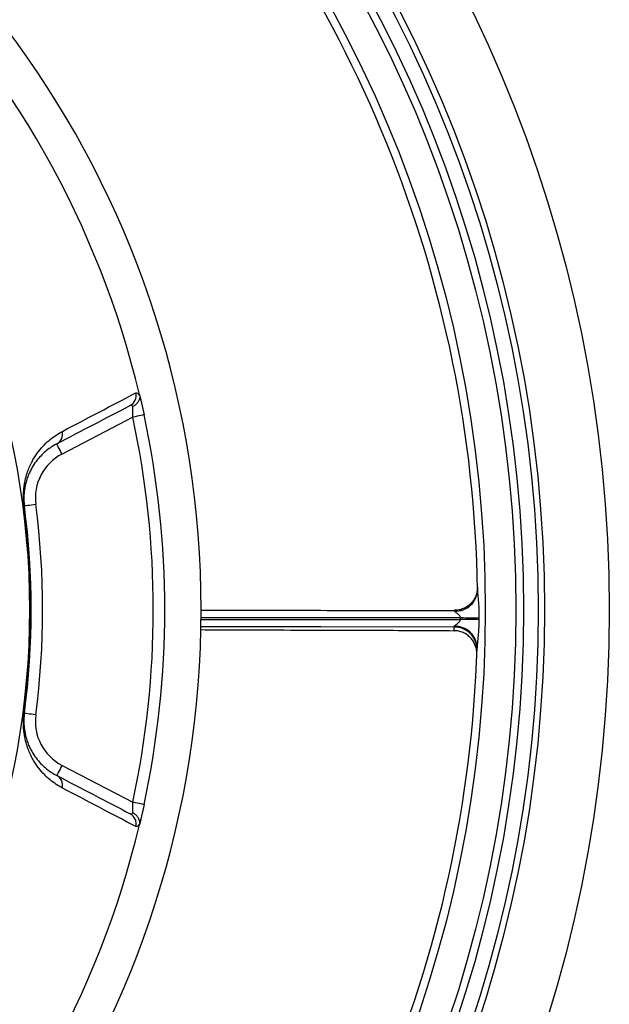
# Model space of a CAD drawing. Header units: millimetres. Extents: x 1997 to 3435, y 2451 to 3889.
# Tile 8 of 9: x 3126 to 3435, y 2963 to 3479. Entities that reach past the tile are written whole.
import ezdxf

# ---------------------------------------------------------------- set-up
doc = ezdxf.new("R2010")
doc.units = ezdxf.units.MM
doc.header["$LTSCALE"] = 2

msp = doc.modelspace()

# ---------------------------------------------------------------- linework, layer by layer
at = {"color": 7, "linetype": 'Continuous', "lineweight": 25}
for p, q in [((3189.35, 3281.83), (3191.61, 3271.83)), ((3185.75, 3270.57), (3148.62, 3251.24)), ((3366.35, 3181.52), (3366.36, 3181.43)), ((3148.62, 3088.17), (3185.75, 3068.84)), ((3191.61, 3067.58), (3189.21, 3056.97))]:
    msp.add_line(p, q, dxfattribs=at)
at = {"color": 7, "linetype": 'Continuous', "lineweight": 25, "flags": 128}
for points in [[(3191.61, 3271.83), (3191.5, 3271.8), (3191.16, 3271.73), (3190.62, 3271.61), (3189.89, 3271.46), (3189, 3271.27), (3187.99, 3271.05), (3186.89, 3270.81), (3185.75, 3270.57)], [(3148.62, 3251.24), (3148.08, 3252.28), (3147.56, 3253.28), (3147.08, 3254.2), (3146.66, 3255.01), (3146.32, 3255.67), (3146.06, 3256.16), (3145.91, 3256.46), (3145.85, 3256.56)], [(3128.9, 3224), (3128.9, 3224), (3128.89, 3224), (3128.88, 3224), (3128.86, 3224), (3128.84, 3224), (3128.82, 3223.99), (3128.79, 3223.99), (3128.75, 3223.98)], [(3134.85, 3224.79), (3133.69, 3224.63), (3132.58, 3224.49), (3131.55, 3224.35), (3130.65, 3224.23), (3129.91, 3224.14), (3129.36, 3224.06), (3129.02, 3224.02), (3128.9, 3224)], [(3367.15, 3164.48), (3366.27, 3164.49), (3365.26, 3164.5), (3364.14, 3164.51), (3362.93, 3164.52), (3361.63, 3164.53), (3360.27, 3164.54), (3358.87, 3164.55), (3357.45, 3164.56)], [(3367.16, 3165.31), (3366.28, 3165.31), (3365.27, 3165.32), (3364.15, 3165.33), (3362.93, 3165.34), (3361.64, 3165.34), (3360.28, 3165.35), (3358.88, 3165.36), (3357.46, 3165.37)], [(3128.9, 3115.41), (3128.9, 3115.41), (3128.89, 3115.41), (3128.88, 3115.41), (3128.86, 3115.41), (3128.84, 3115.41), (3128.82, 3115.42), (3128.79, 3115.42), (3128.75, 3115.43)], [(3134.85, 3114.62), (3133.69, 3114.78), (3132.58, 3114.92), (3131.55, 3115.06), (3130.65, 3115.18), (3129.91, 3115.27), (3129.36, 3115.35), (3129.02, 3115.39), (3128.9, 3115.41)], [(3148.62, 3088.17), (3148.08, 3087.13), (3147.56, 3086.13), (3147.08, 3085.21), (3146.66, 3084.4), (3146.32, 3083.74), (3146.06, 3083.25), (3145.91, 3082.95), (3145.85, 3082.84)], [(3191.61, 3067.58), (3191.5, 3067.61), (3191.16, 3067.68), (3190.62, 3067.79), (3189.89, 3067.95), (3189, 3068.14), (3187.99, 3068.36), (3186.89, 3068.6), (3185.75, 3068.84)]]:
    msp.add_lwpolyline(points, dxfattribs=at)
at = {"color": 8, "linetype": 'Continuous', "lineweight": 25, "flags": 128}
for points in [[(3221.21, 3164.6), (3284.15, 3164.58), (3357.45, 3164.56)], [(3354.17, 3160.64), (3284.19, 3160.66), (3221.24, 3160.67)]]:
    msp.add_lwpolyline(points, dxfattribs=at)
at = {"color": 7, "linetype": 'Continuous', "lineweight": 25}
for radius in [719, 685, 681.7, 674, 670, 654]:
    msp.add_circle((2716.46, 3169.7), radius, dxfattribs=at)
for centre, radius, start, end in [((2716.46, 3169.7), 505.04, 290.0275, 69.9725), ((2716.46, 3169.7), 650, 0.90513, 43.24417), ((2716.46, 3169.7), 415.28, 280.4364, 79.5636), ((2716.46, 3169.7), 486, 13.4126, 45.5852), ((3181.58, 3281.78), 5.87, 298.0581, 14.9084), ((2716.46, 3169.7), 480, 347.8701, 12.1299), ((2716.46, 3169.7), 486, 347.8701, 12.1299), ((3143.1, 3261.74), 5.87, 298.0422, 13.5999), ((3160.63, 3228.18), 26, 117.5, 187.5), ((2716.46, 3169.7), 416, 352.5, 7.5), ((2716.46, 3169.7), 422, 352.5, 7.5), ((2716.46, 3169.7), 415.85, 352.5, 7.5), ((3354.93, 3180.43), 11.46, 267.6791, 357.7295), ((3354.22, 3148.75), 11.89, 358.7056, 90.2778), ((3354.68, 3149.49), 11.48, 1.4747, 92.1682), ((2716.46, 3169.7), 650, 315.90513, 358.24417), ((3160.63, 3111.23), 26, 172.5, 242.5), ((3143.1, 3077.67), 5.87, 346.4001, 61.9578), ((3181.58, 3057.63), 5.87, 345.0916, 61.9419), ((2716.46, 3169.7), 486, 314.4148, 346.5874)]:
    msp.add_arc(centre, radius, start, end, dxfattribs=at)
for points in [[(3148.8, 3263.12), (3161.66, 3269.87), (3174.47, 3276.59), (3187.26, 3283.29)], [(3189.34, 3281.69), (3189.32, 3281.92), (3189.27, 3282.18), (3189.21, 3282.44)], [(3184.34, 3276.6), (3171.55, 3269.94), (3158.72, 3263.26), (3145.85, 3256.56)], [(3354.13, 3158.72), (3354.14, 3159.35), (3354.15, 3159.99), (3354.17, 3160.64)], [(3354.17, 3160.64), (3354.19, 3160.71), (3354.22, 3160.82), (3354.25, 3160.96)], [(3145.85, 3082.84), (3158.72, 3076.14), (3171.55, 3069.47), (3184.34, 3062.81)], [(3187.26, 3056.11), (3174.47, 3062.82), (3161.66, 3069.54), (3148.8, 3076.29)], [(3189.21, 3056.97), (3189.27, 3057.23), (3189.32, 3057.49), (3189.34, 3057.72)]]:
    msp.add_open_spline(points, degree=3, dxfattribs=at)
for points, knots in [([(3189.34, 3281.69), (3189.38, 3281.16), (3189.33, 3280.63), (3189.04, 3279.57), (3188.81, 3279.05), (3188.33, 3278.32), (3188.15, 3278.08), (3187.76, 3277.63), (3187.55, 3277.42), (3187.09, 3277.02), (3186.84, 3276.83), (3186.32, 3276.49), (3186.05, 3276.34), (3185.77, 3276.2)], [0, 0, 0, 0, 0.25, 0.25, 0.5, 0.5, 0.625, 0.625, 0.75, 0.75, 0.875, 0.875, 1, 1, 1, 1]), ([(3187.26, 3283.29), (3187.52, 3283.43), (3187.83, 3283.37), (3188.55, 3282.83), (3188.93, 3282.36), (3189.34, 3281.69)], [0, 0, 0, 0, 0.5, 0.5, 1, 1, 1, 1]), ([(3189.21, 3282.44), (3189.27, 3282.16), (3189.34, 3281.86), (3189.5, 3281.2), (3189.59, 3280.84), (3189.76, 3280.07), (3189.86, 3279.67), (3190.05, 3278.82), (3190.16, 3278.37), (3190.48, 3276.98), (3190.7, 3276), (3191.04, 3274.46), (3191.15, 3273.94), (3191.38, 3272.89), (3191.5, 3272.36), (3191.61, 3271.83)], [0, 0, 0, 0, 0.125, 0.125, 0.25, 0.25, 0.375, 0.375, 0.5, 0.5, 0.75, 0.75, 0.875, 0.875, 1, 1, 1, 1]), ([(3185.77, 3276.2), (3185.66, 3276.33), (3185.55, 3276.44), (3185.31, 3276.61), (3185.19, 3276.67), (3184.82, 3276.76), (3184.58, 3276.73), (3184.34, 3276.6)], [0, 0, 0, 0, 0.25, 0.25, 0.5, 0.5, 1, 1, 1, 1]), ([(3185.75, 3270.57), (3185.76, 3271.11), (3185.77, 3271.65), (3185.78, 3272.7), (3185.78, 3273.21), (3185.79, 3274.18), (3185.79, 3274.65), (3185.78, 3275.49), (3185.78, 3275.87), (3185.77, 3276.2)], [0, 0, 0, 0, 0.25, 0.25, 0.5, 0.5, 0.75, 0.75, 1, 1, 1, 1]), ([(3128.75, 3223.98), (3128.66, 3224.66), (3128.59, 3225.32), (3128.49, 3226.63), (3128.45, 3227.27), (3128.42, 3228.49), (3128.41, 3229.07), (3128.43, 3230.18), (3128.45, 3230.72), (3128.53, 3232.23), (3128.62, 3233.15), (3128.78, 3234.43), (3128.84, 3234.84), (3128.97, 3235.63), (3129.03, 3236.01), (3129.38, 3237.85), (3129.71, 3239.13), (3130.41, 3241.47), (3130.79, 3242.54), (3131.58, 3244.52), (3132, 3245.44), (3132.85, 3247.16), (3133.28, 3247.96), (3134.61, 3250.23), (3135.54, 3251.57), (3137.43, 3254.01), (3138.4, 3255.11), (3140.38, 3257.14), (3141.39, 3258.06), (3144.48, 3260.59), (3146.61, 3261.97), (3148.8, 3263.12)], [0, 0, 0, 0, 0.015625, 0.015625, 0.03125, 0.03125, 0.046875, 0.046875, 0.0625, 0.0625, 0.09375, 0.09375, 0.109375, 0.109375, 0.125, 0.125, 0.1875, 0.1875, 0.25, 0.25, 0.3125, 0.3125, 0.375, 0.375, 0.5, 0.5, 0.625, 0.625, 0.75, 0.75, 1, 1, 1, 1]), ([(3145.85, 3256.56), (3144.04, 3255.62), (3142.28, 3254.49), (3139.71, 3252.42), (3138.87, 3251.68), (3137.22, 3250.03), (3136.41, 3249.13), (3134.83, 3247.15), (3134.05, 3246.06), (3132.93, 3244.22), (3132.56, 3243.57), (3131.85, 3242.19), (3131.49, 3241.44), (3130.82, 3239.84), (3130.49, 3238.98), (3129.88, 3237.08), (3129.59, 3236.05), (3129.2, 3234.25), (3129.09, 3233.61), (3128.88, 3232.2), (3128.78, 3231.45), (3128.69, 3230.17), (3128.66, 3229.72), (3128.63, 3228.75), (3128.62, 3228.24), (3128.64, 3227.42), (3128.64, 3227.14), (3128.67, 3226.55), (3128.69, 3226.24), (3128.73, 3225.62), (3128.76, 3225.31), (3128.82, 3224.66), (3128.86, 3224.33), (3128.9, 3224)], [0, 0, 0, 0, 0.25, 0.25, 0.375, 0.375, 0.5, 0.5, 0.625, 0.625, 0.6875, 0.6875, 0.75, 0.75, 0.8125, 0.8125, 0.875, 0.875, 0.90625, 0.90625, 0.9375, 0.9375, 0.953125, 0.953125, 0.96875, 0.96875, 0.976563, 0.976563, 0.984375, 0.984375, 0.992188, 0.992188, 1, 1, 1, 1]), ([(3366.35, 3181.43), (3366.35, 3181.39), (3366.36, 3180.97), (3366.3, 3179.96), (3365.97, 3178.09), (3365.17, 3175.96), (3363.86, 3173.93), (3362.28, 3172.27), (3360.46, 3170.92), (3359.05, 3170.37), (3358.4, 3170.11)], [0, 0, 0, 0, 0.008171, 0.085666, 0.204408, 0.393052, 0.544219, 0.69345, 0.857397, 1, 1, 1, 1]), ([(3366.38, 3179.97), (3366.4, 3179.48), (3366.47, 3177.75), (3366.78, 3174.45), (3367.1, 3170.05), (3367.14, 3166.95), (3367.16, 3165.31)], [0, 0, 0, 0, 0.107437, 0.378662, 0.671664, 1, 1, 1, 1]), ([(3221.17, 3169.43), (3228.31, 3169.42), (3249.32, 3169.42), (3288.52, 3169.37), (3325.78, 3169.34), (3349.16, 3169.35), (3354.35, 3169.35)], [0, 0, 0, 0, 0.160726, 0.473351, 0.883069, 1, 1, 1, 1]), ([(3354.46, 3168.97), (3354.44, 3169.09), (3354.4, 3169.37), (3354.37, 3169.36), (3354.35, 3169.35)], [0, 0, 0, 0, 0.420654, 1, 1, 1, 1]), ([(3358.4, 3170.11), (3358.27, 3170.05), (3357.35, 3169.64), (3355.96, 3169.37), (3354.73, 3169.43), (3354.37, 3169.45)], [0, 0, 0, 0, 0.10584, 0.735539, 1, 1, 1, 1]), ([(3357.46, 3165.37), (3357.44, 3165.55), (3357.41, 3165.94), (3356.9, 3166.77), (3355.88, 3167.66), (3354.88, 3168.39), (3354.5, 3168.83), (3354.47, 3168.94), (3354.46, 3168.97)], [0, 0, 0, 0, 0.093009, 0.21396, 0.524668, 0.862309, 0.959439, 1, 1, 1, 1]), ([(3354.25, 3160.96), (3354.29, 3161.04), (3354.38, 3161.24), (3355.13, 3161.87), (3356.15, 3162.57), (3357.01, 3163.45), (3357.37, 3164.02), (3357.43, 3164.4), (3357.45, 3164.56)], [0, 0, 0, 0, 0.090503, 0.232858, 0.647013, 0.793548, 0.91535, 1, 1, 1, 1]), ([(3357.45, 3164.56), (3357.45, 3164.72), (3357.45, 3164.99), (3357.46, 3165.26), (3357.46, 3165.37)], [0, 0, 0, 0, 0.583917, 1, 1, 1, 1]), ([(3367.15, 3164.48), (3367.14, 3163.23), (3367.1, 3161.98), (3366.97, 3159.49), (3366.88, 3158.25), (3366.67, 3155.77), (3366.55, 3154.54), (3366.38, 3152.72), (3366.32, 3152.12), (3366.22, 3150.93), (3366.17, 3150.35), (3366.16, 3149.79)], [0, 0, 0, 0, 0.25, 0.25, 0.5, 0.5, 0.75, 0.75, 0.875, 0.875, 1, 1, 1, 1]), ([(3367.16, 3165.31), (3367.15, 3165.19), (3367.15, 3164.92), (3367.15, 3164.64), (3367.15, 3164.48)], [0, 0, 0, 0, 0.416083, 1, 1, 1, 1]), ([(3221.25, 3159.25), (3233.63, 3159.19), (3263.76, 3159.05), (3308.06, 3159), (3339.97, 3158.81), (3354.13, 3158.72)], [0, 0, 0, 0, 0.279494, 0.680297, 1, 1, 1, 1]), ([(3366.03, 3146.07), (3366.06, 3146.88), (3366.01, 3147.68), (3365.82, 3148.87), (3365.74, 3149.27), (3365.53, 3150.05), (3365.41, 3150.44), (3364.99, 3151.58), (3364.64, 3152.3), (3363.8, 3153.67), (3363.3, 3154.33), (3362.21, 3155.5), (3361.6, 3156.03), (3360.62, 3156.74), (3360.27, 3156.96), (3359.57, 3157.36), (3358.85, 3157.72), (3358.1, 3158.01), (3357.34, 3158.26), (3356.94, 3158.37), (3355.75, 3158.63), (3354.95, 3158.72), (3354.13, 3158.72)], [0, 0, 0, 0, 0.125, 0.125, 0.1875, 0.1875, 0.25, 0.25, 0.375, 0.375, 0.5, 0.5, 0.625, 0.625, 0.6875, 0.6875, 0.75, 0.8125, 0.8125, 0.875, 0.875, 1, 1, 1, 1]), ([(3148.8, 3076.29), (3146.61, 3077.44), (3144.48, 3078.83), (3141.38, 3081.36), (3140.37, 3082.29), (3138.38, 3084.32), (3137.41, 3085.42), (3135.98, 3087.27), (3135.51, 3087.91), (3134.59, 3089.27), (3134.14, 3089.99), (3133.25, 3091.52), (3132.81, 3092.32), (3131.96, 3094.05), (3131.55, 3094.96), (3130.76, 3096.95), (3130.39, 3098.01), (3129.68, 3100.37), (3129.36, 3101.66), (3128.95, 3103.86), (3128.82, 3104.64), (3128.61, 3106.35), (3128.52, 3107.26), (3128.42, 3109.28), (3128.4, 3110.37), (3128.45, 3112.17), (3128.49, 3112.81), (3128.59, 3114.1), (3128.66, 3114.76), (3128.75, 3115.43)], [0, 0, 0, 0, 0.25, 0.25, 0.375, 0.375, 0.5, 0.5, 0.5625, 0.5625, 0.625, 0.625, 0.6875, 0.6875, 0.75, 0.75, 0.8125, 0.8125, 0.875, 0.875, 0.90625, 0.90625, 0.9375, 0.9375, 0.96875, 0.96875, 0.984375, 0.984375, 1, 1, 1, 1]), ([(3128.9, 3115.41), (3128.82, 3114.75), (3128.75, 3114.12), (3128.69, 3113.19), (3128.67, 3112.88), (3128.65, 3112.3), (3128.64, 3112.02), (3128.62, 3111.21), (3128.63, 3110.71), (3128.66, 3109.75), (3128.68, 3109.3), (3128.78, 3108.02), (3128.87, 3107.26), (3129.08, 3105.86), (3129.19, 3105.22), (3129.57, 3103.42), (3129.86, 3102.38), (3130.47, 3100.48), (3130.8, 3099.61), (3131.47, 3098.01), (3131.82, 3097.27), (3132.54, 3095.88), (3132.91, 3095.23), (3134.03, 3093.38), (3134.81, 3092.28), (3136.4, 3090.29), (3137.21, 3089.39), (3138.86, 3087.74), (3139.71, 3086.99), (3142.28, 3084.92), (3144.04, 3083.79), (3145.85, 3082.84)], [0, 0, 0, 0, 0.015625, 0.015625, 0.023438, 0.023438, 0.03125, 0.03125, 0.046875, 0.046875, 0.0625, 0.0625, 0.09375, 0.09375, 0.125, 0.125, 0.1875, 0.1875, 0.25, 0.25, 0.3125, 0.3125, 0.375, 0.375, 0.5, 0.5, 0.625, 0.625, 0.75, 0.75, 1, 1, 1, 1]), ([(3185.77, 3063.21), (3185.78, 3063.54), (3185.78, 3063.91), (3185.79, 3064.76), (3185.79, 3065.23), (3185.78, 3066.2), (3185.78, 3066.72), (3185.77, 3067.77), (3185.76, 3068.3), (3185.75, 3068.84)], [0, 0, 0, 0, 0.25, 0.25, 0.5, 0.5, 0.75, 0.75, 1, 1, 1, 1]), ([(3191.61, 3067.58), (3191.38, 3066.51), (3191.15, 3065.47), (3190.81, 3063.93), (3190.7, 3063.42), (3190.48, 3062.44), (3190.37, 3061.96), (3190.16, 3061.04), (3190.06, 3060.59), (3189.86, 3059.74), (3189.76, 3059.32), (3189.49, 3058.18), (3189.34, 3057.52), (3189.21, 3056.97)], [0, 0, 0, 0, 0.25, 0.25, 0.375, 0.375, 0.5, 0.5, 0.625, 0.625, 0.75, 0.75, 1, 1, 1, 1]), ([(3184.34, 3062.81), (3184.58, 3062.68), (3184.83, 3062.65), (3185.19, 3062.74), (3185.31, 3062.8), (3185.55, 3062.96), (3185.66, 3063.08), (3185.77, 3063.21)], [0, 0, 0, 0, 0.5, 0.5, 0.75, 0.75, 1, 1, 1, 1]), ([(3189.34, 3057.72), (3189.38, 3058.25), (3189.33, 3058.78), (3189.04, 3059.84), (3188.81, 3060.36), (3188.33, 3061.09), (3188.15, 3061.33), (3187.76, 3061.78), (3187.55, 3061.99), (3187.09, 3062.39), (3186.84, 3062.58), (3186.32, 3062.92), (3186.05, 3063.07), (3185.77, 3063.21)], [0, 0, 0, 0, 0.25, 0.25, 0.5, 0.5, 0.625, 0.625, 0.75, 0.75, 0.875, 0.875, 1, 1, 1, 1]), ([(3189.34, 3057.72), (3189.13, 3057.39), (3188.94, 3057.1), (3188.55, 3056.63), (3188.37, 3056.44), (3188.02, 3056.17), (3187.85, 3056.09), (3187.53, 3056.03), (3187.39, 3056.04), (3187.26, 3056.11)], [0, 0, 0, 0, 0.25, 0.25, 0.5, 0.5, 0.75, 0.75, 1, 1, 1, 1])]:
    msp.add_open_spline(points, degree=3, knots=knots, dxfattribs=at)
at = {"color": 8, "linetype": 'Continuous', "lineweight": 25}
msp.add_open_spline([(3357.46, 3165.37), (3351.21, 3165.37), (3326.77, 3165.36), (3288.46, 3165.39), (3249.29, 3165.43), (3228.3, 3165.44), (3221.2, 3165.44)], degree=3, knots=[0, 0, 0, 0, 0.137578, 0.538049, 0.843611, 1, 1, 1, 1], dxfattribs=at)

doc.saveas('drawing.dxf')
